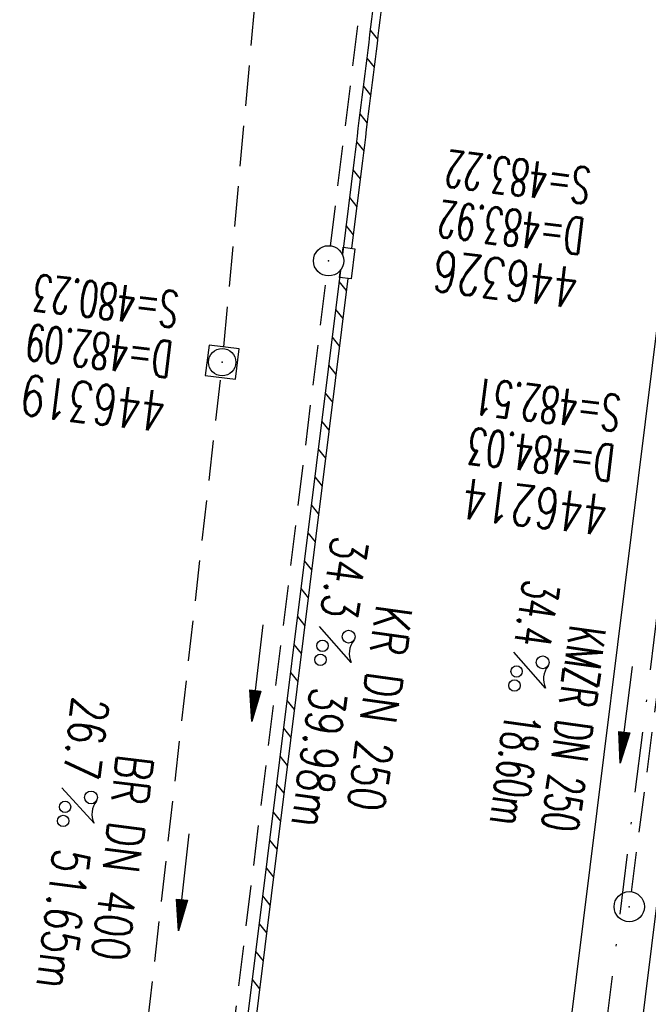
# Model space of a CAD drawing. Extents: x 459406 to 461721, y 413308 to 423218.
# Tile 56 of 256: x 461030 to 461062, y 415003 to 415052. Entities that reach past the tile are written whole.
import ezdxf
from ezdxf.enums import TextEntityAlignment as Align

# ---------------------------------------------------------------- set-up
doc = ezdxf.new("R2010")
doc.units = 0
doc.header["$LTSCALE"] = 2
doc.header["$MEASUREMENT"] = 0
for name, pattern in [('AUSGEZOGEN', [0]), ('GESTRICH-X2', [1.5, 1, -0.5]), ('STRICHPT-X3', [3, 1.5, -0.75, 0, -0.75])]:
    doc.linetypes.add(name, pattern=pattern)
doc.layers.get('0').update_dxf_attribs({"linetype": 'AUSGEZOGEN'})
for name, color, linetype in [('ACHSE', 1, 'STRICHPT-X3'), ('FBR', 8, 'CONTINUOUS'), ('KANAL', 7, 'GESTRICH-X2'), ('PFEIL', 7, 'CONTINUOUS'), ('RINNE', 200, 'CONTINUOUS'), ('SCHACHTNR', 6, 'CONTINUOUS'), ('SCHLITZRINNE', 200, 'AUSGEZOGEN'), ('SCHSYMBOL', 7, 'AUSGEZOGEN'), ('TEXTO', 4, 'CONTINUOUS'), ('TEXTU', 4, 'CONTINUOUS')]:
    doc.layers.add(name, color=color, linetype=linetype)
doc.styles.add('ROMANS', font='romans.shx', dxfattribs={"width": 0.8})

# ---------------------------------------------------------------- blocks, each defined once
blk = doc.blocks.new('GST')
at = {"color": 0}
blk.add_circle((0, 0), 0.75, dxfattribs=at)
blk.add_point((0, 0), dxfattribs=at)
blk = doc.blocks.new('10')
blk.add_blockref('GST', (0, 0))
blk = doc.blocks.new('PROM')
blk.add_line((1.566, 1.817), (0.019, 0.015))
for centre, radius in [((0.317, 1.51), 0.317), ((0.943, 0.291), 0.283), ((1.645, 0.287), 0.283)]:
    blk.add_circle(centre, radius)
blk.add_arc((0.992, 2.682), 1.033, 239.1414, 303.3549)
blk = doc.blocks.new('PFEIL2')
at = {"color": 0}
for p, q in [((0.88, 0.002), (-2.401, -0.012)), ((0.881, -0.271), (0.879, 0.276)), ((0.879, 0.276), (2.429, 0.009)), ((0.911, 0.27), (0.879, 0.265)), ((0.965, 0.261), (0.879, 0.246)), ((1.019, 0.252), (0.879, 0.228)), ((1.073, 0.242), (0.879, 0.209)), ((1.127, 0.233), (0.879, 0.191)), ((1.181, 0.224), (0.879, 0.172)), ((1.235, 0.214), (0.879, 0.154)), ((1.289, 0.205), (0.879, 0.135)), ((1.343, 0.196), (0.879, 0.117)), ((1.397, 0.187), (0.879, 0.098)), ((1.451, 0.177), (0.879, 0.08)), ((1.505, 0.168), (0.879, 0.061)), ((1.559, 0.159), (0.88, 0.043)), ((1.613, 0.149), (0.88, 0.024)), ((1.668, 0.14), (0.88, 0.006)), ((1.722, 0.131), (0.88, -0.013)), ((1.776, 0.121), (0.88, -0.031)), ((1.83, 0.112), (0.88, -0.05)), ((1.884, 0.103), (0.88, -0.068)), ((1.938, 0.094), (0.88, -0.087)), ((1.992, 0.084), (0.88, -0.105)), ((2.046, 0.075), (0.88, -0.124)), ((2.1, 0.066), (0.88, -0.142)), ((2.154, 0.056), (0.88, -0.161)), ((2.208, 0.047), (0.88, -0.179)), ((2.262, 0.038), (0.881, -0.198)), ((2.316, 0.029), (0.881, -0.216)), ((2.37, 0.019), (0.881, -0.235)), ((2.424, 0.01), (0.881, -0.253)), ((2.429, 0.009), (0.881, -0.271))]:
    blk.add_line(p, q, dxfattribs=at)
blk = doc.blocks.new('20')
blk.add_lwpolyline([(-0.754, -0.751), (0.754, -0.751), (0.754, 0.75), (-0.754, 0.75)], close=True)
blk.add_circle((0, 0), 0.676)
blk.add_point((0, 0))

msp = doc.modelspace()

# ---------------------------------------------------------------- linework, layer by layer
at = {"layer": 'ACHSE', "flags": 128}
msp.add_lwpolyline([(460985.548, 416976.25), (460982.742, 416926.329), (460979.936, 416876.407), (460977.13, 416826.486), (460974.324, 416776.565), (460971.518, 416726.644), (460968.712, 416676.723), (460965.906, 416626.802), (460963.1, 416576.88, 0), (460961.733, 416552.566, 0), (460960.294, 416526.959, -0.000009), (460958.89, 416501.998, 0.00001), (460957.487, 416477.038, 0.000001), (460956.785, 416464.557, -0.000001), (460956.084, 416452.077), (460954.681, 416427.117), (460953.278, 416402.156), (460951.875, 416377.196, 0.000027), (460951.185, 416364.909, -0.000114), (460950.495, 416352.621, -0.000169), (460950.493, 416352.583, 0.000019), (460950.473, 416352.235, 0.002347), (460949.964, 416342.501, 0.0015), (460949.285, 416327.263, 0.002663), (460948.888, 416316.296, 0.002084), (460948.513, 416302.275, 0.002087), (460948.283, 416289.783, 0.002085), (460948.158, 416277.278, 0.002085), (460948.137, 416264.779, 0.002085), (460948.22, 416252.279, 0.002086), (460948.407, 416239.774, 0.002088), (460948.699, 416227.283, 0.002084), (460949.095, 416214.794, 0.002083), (460949.595, 416202.3, 0.002081), (460950.199, 416189.812, 0.002082), (460950.907, 416177.335, 0.002086), (460951.719, 416164.862, 0.002086), (460952.635, 416152.395, 0.002087), (460953.654, 416139.944, 0.002084), (460954.779, 416127.487, 0.002085), (460956.008, 416115.039, 0.002088), (460957.338, 416102.619, 0.002086), (460958.772, 416090.211, 0.002083), (460960.312, 416077.796, 0.002082), (460961.956, 416065.389, 0.002087), (460963.699, 416053.027, 0.002086), (460965.546, 416040.675, 0.002083), (460967.499, 416028.318, 0.00208), (460969.554, 416015.985, 0.002081), (460971.71, 416003.675, 0.002087), (460973.97, 415991.377, 0.002089), (460976.331, 415979.107, 0.002087), (460978.792, 415966.867, 0.002082), (460981.362, 415954.618, 0.002082), (460984.148, 415941.865, 0.002276), (460986.8, 415930.217, 0.001902), (460990.244, 415915.651, 0.002837), (460992.645, 415905.91, 0.000643), (460995.488, 415894.713, 0.001405), (460996.809, 415889.596, 0), (460998.528, 415883.015, 0.000001), (460998.872, 415881.699), (461005.191, 415857.511, 0.000017), (461008.351, 415845.417, -0.000015), (461011.511, 415833.323, -0.000002), (461014.671, 415821.229, -0.000002), (461017.83, 415809.135, -0.000001), (461020.99, 415797.041, 0.000005), (461024.149, 415784.946), (461030.468, 415760.758), (461036.787, 415736.57, 0.000028), (461038.983, 415728.166, -0.000015), (461041.179, 415719.762, -0.00065), (461041.486, 415718.58, -0.000124), (461043.088, 415712.377, -0.002577), (461045.469, 415702.947, -0.001641), (461049.083, 415688.106, -0.002531), (461051.665, 415677.106, -0.002087), (461054.672, 415663.739, -0.002079), (461057.313, 415651.527, -0.002077), (461059.854, 415639.283, -0.002078), (461062.295, 415627.009, -0.002083), (461064.629, 415614.743, -0.002085), (461066.86, 415602.46, -0.00208), (461068.994, 415590.128, -0.00208), (461071.024, 415577.786, -0.002082), (461072.949, 415565.443, -0.002086), (461074.772, 415553.076, -0.002086), (461076.492, 415540.695, -0.002081), (461078.107, 415528.309, -0.002078), (461079.622, 415515.892, -0.00208), (461081.034, 415503.452, -0.002087), (461082.339, 415491.041, -0.002085), (461083.54, 415478.621, -0.002078), (461084.641, 415466.147, -0.002076), (461085.638, 415453.67, -0.002082), (461086.529, 415441.219, -0.002088), (461087.317, 415428.753, -0.002085), (461088.001, 415416.263, -0.002081), (461088.581, 415403.772, -0.002082), (461089.057, 415391.285, -0.00208), (461089.429, 415378.795, -0.002078), (461089.697, 415366.294, -0.002082), (461089.861, 415353.787, -0.002085), (461089.921, 415341.295, -0.002085), (461089.877, 415328.803, -0.002082), (461089.728, 415316.296, -0.002078), (461089.475, 415303.794, -0.00208), (461089.119, 415291.304, -0.002082), (461088.658, 415278.809, -0.002084), (461088.094, 415266.325, -0.002082), (461087.426, 415253.85, -0.00208), (461086.653, 415241.367, -0.002079), (461085.777, 415228.897, -0.00208), (461084.797, 415216.436, -0.002085), (461083.633, 415203.064, -0.002418), (461082.526, 415191.54, -0.001753), (461080.941, 415176.374, -0.002741), (461079.84, 415166.685, -0.000279), (461078.804, 415158.036, -0.000933), (461078.489, 415155.455, -0.000004), (461077.263, 415145.575, -0.00001), (461076.803, 415141.87), (461073.723, 415117.061, 0.000001), (461071.82, 415101.734, 0.000001), (461070.643, 415092.251, 0.000018), (461069.104, 415079.846, -0.000014), (461067.564, 415067.441, -0.000008), (461066.024, 415055.036, 0.000011), (461064.484, 415042.632), (461058.325, 414993.013), (461052.166, 414943.394, -0.000009), (461049.086, 414918.584, 0.000009), (461046.006, 414893.774), (461039.847, 414844.155), (461033.688, 414794.536), (461027.529, 414744.917, -0.00001), (461024.449, 414720.107, 0.00001), (461021.369, 414695.298, 0.000001), (461018.29, 414670.488, -0.000001), (461015.21, 414645.678, 0), (461011.182, 414613.231, -0.000001), (461009.051, 414596.059, -0.000009), (461005.971, 414571.249, 0.00001), (461002.891, 414546.44), (460996.732, 414496.821), (460990.573, 414447.202), (460984.414, 414397.583, -0.000009), (460981.334, 414372.773, 0.000009), (460978.254, 414347.963), (460972.095, 414298.344), (460965.936, 414248.725), (460959.777, 414199.106, -0.00001), (460956.697, 414174.297, 0.00001), (460953.617, 414149.487, 0.000001), (460950.537, 414124.677, -0.000001), (460947.458, 414099.867, 0), (460943.43, 414067.42, -0.000001), (460941.299, 414050.248, -0.000009), (460938.219, 414025.438, 0.00001), (460935.139, 414000.629), (460928.98, 413951.01), (460922.821, 413901.391, 0.000001), (460919.742, 413876.581, -0.000001), (460916.662, 413851.771, -0.00001), (460913.582, 413826.961, 0.00001), (460910.502, 413802.152), (460904.343, 413752.533), (460898.184, 413702.914), (460892.025, 413653.295, -0.00001), (460888.945, 413628.486, 0.00001), (460885.865, 413603.676, 0.000001), (460882.785, 413578.866, -0.000001), (460879.706, 413554.056, 0), (460875.678, 413521.609, -0.000001), (460873.547, 413504.437, -0.000009), (460870.467, 413479.628, 0.00001), (460867.387, 413454.818), (460861.228, 413405.199), (460855.069, 413355.58, -0.000004), (460853.233, 413340.792, -0.000002), (460849.402, 413309.93)], format="xyb", dxfattribs=at)
at = {"layer": 'FBR'}
for points in [[(461034.278, 415813.432, -0.000001), (461037.438, 415801.337, 0.000005)], [(461006.884, 415857.953, 0.000017), (461010.044, 415845.859, -0.000015), (461013.204, 415833.765, -0.000002), (461016.364, 415821.671, -0.000002), (461019.523, 415809.577, -0.000001), (461022.683, 415797.483, 0.000005), (461025.842, 415785.388), (461032.161, 415761.2), (461038.48, 415737.012, 0.000028), (461040.676, 415728.609, -0.000015), (461042.872, 415720.204, -0.00065), (461043.181, 415719.018, -0.000124), (461044.783, 415712.814, -0.002577), (461047.168, 415703.367, -0.001641), (461050.785, 415688.514, -0.002531), (461053.37, 415677.497, -0.002087), (461056.381, 415664.116, -0.002079), (461059.025, 415651.889, -0.002154), (461061.661, 415639.18, -0.002078)], [(461016.137, 415808.693, -0.000001), (461019.296, 415796.598, 0.000005)], [(461001.382, 415804.838, -0.000001), (461004.541, 415792.744, 0.000005)], [(461076.752, 415155.671, -0.000004), (461075.526, 415145.791, -0.00001), (461075.066, 415142.086), (461071.986, 415117.277), (461070.084, 415101.949, 0.000001), (461068.906, 415092.467, 0.000018), (461067.367, 415080.061, -0.000014), (461065.827, 415067.657, -0.000008), (461064.287, 415055.252, 0.000011), (461062.747, 415042.848), (461056.588, 414993.229), (461050.429, 414943.61, -0.000009), (461047.349, 414918.8, 0.000009), (461044.269, 414893.99)], [(461080.226, 415155.239, -0.000004), (461079, 415145.36, -0.00001), (461078.54, 415141.654), (461075.46, 415116.845), (461073.557, 415101.518, 0.000001), (461072.38, 415092.035, 0.000018), (461070.84, 415079.631, -0.000014), (461069.301, 415067.225, -0.000008), (461067.761, 415054.821, 0.000011), (461066.221, 415042.416), (461060.062, 414992.797), (461053.903, 414943.178, -0.000009), (461050.823, 414918.368, 0.000009), (461047.743, 414893.558)], [(461095.36, 415153.361, -0.000004), (461094.133, 415143.481, -0.00001), (461093.673, 415139.776), (461090.593, 415114.967), (461088.691, 415099.639, 0.000001), (461087.514, 415090.157, 0.000018), (461085.974, 415077.753, -0.000014), (461084.435, 415065.347, -0.000008), (461082.894, 415052.942, 0.000011), (461081.355, 415040.538), (461075.196, 414990.919), (461069.037, 414941.3, -0.000009), (461065.956, 414916.489, 0.000009), (461062.877, 414891.68)]]:
    msp.add_lwpolyline(points, format="xyb", dxfattribs=at)
at = {"layer": 'KANAL'}
for p, q in [((461040.5, 415035.531), (461045.281, 415088.063)), ((461045.781, 415040.531), (461050.531, 415078.688)), ((461040.875, 415000.875), (461045.594, 415039.063)), ((461034.719, 414984.188), (461040.344, 415034.031)), ((461060.688, 415008.5), (461062.906, 415025.469))]:
    msp.add_line(p, q, dxfattribs=at)
at = {"layer": 'RINNE'}
for p, q in [((461047.75, 415051.237), (461048.114, 415050.784)), ((461047.578, 415049.852), (461047.942, 415049.399)), ((461047.406, 415048.467), (461047.77, 415048.014)), ((461047.235, 415047.083), (461047.598, 415046.629)), ((461047.063, 415045.698), (461047.426, 415045.244)), ((461046.891, 415044.313), (461047.254, 415043.86)), ((461046.719, 415042.928), (461047.082, 415042.475)), ((461046.547, 415041.543), (461046.91, 415041.09)), ((461046.203, 415038.774), (461046.566, 415038.32)), ((461046.031, 415037.389), (461046.395, 415036.936)), ((461045.859, 415036.004), (461046.223, 415035.551)), ((461045.688, 415034.619), (461046.051, 415034.166)), ((461045.516, 415033.235), (461045.879, 415032.781)), ((461045.344, 415031.85), (461045.707, 415031.396)), ((461045.172, 415030.465), (461045.535, 415030.012)), ((461045, 415029.08), (461045.363, 415028.627)), ((461044.828, 415027.695), (461045.191, 415027.242)), ((461044.656, 415026.311), (461045.019, 415025.857)), ((461044.484, 415024.926), (461044.848, 415024.472)), ((461044.312, 415023.541), (461044.676, 415023.088)), ((461044.14, 415022.156), (461044.504, 415021.703)), ((461043.969, 415020.771), (461044.332, 415020.318)), ((461043.797, 415019.387), (461044.16, 415018.933)), ((461043.625, 415018.002), (461043.988, 415017.548)), ((461043.453, 415016.617), (461043.816, 415016.164)), ((461043.281, 415015.232), (461043.644, 415014.779)), ((461043.109, 415013.847), (461043.472, 415013.394)), ((461042.937, 415012.462), (461043.301, 415012.009)), ((461042.765, 415011.078), (461043.129, 415010.624)), ((461042.593, 415009.693), (461042.957, 415009.239)), ((461042.422, 415008.308), (461042.785, 415007.855)), ((461042.25, 415006.923), (461042.613, 415006.47)), ((461042.078, 415005.538), (461042.441, 415005.085)), ((461041.906, 415004.154), (461042.269, 415003.7))]:
    msp.add_line(p, q, dxfattribs=at)
at = {"layer": 'SCHLITZRINNE'}
for points in [[(461056.487, 415118.242), (461054.702, 415103.859, 0.000001), (461053.524, 415094.376, 0.000018), (461051.985, 415081.97, -0.000014), (461050.445, 415069.566, -0.000008), (461048.905, 415057.162, 0.000011), (461047.365, 415044.757), (461046.827, 415040.416)], [(461051.193, 415078.972, -0.000011), (461050.032, 415069.617, -0.000008), (461048.492, 415057.213, 0.000011), (461046.952, 415044.808), (461046.369, 415040.113)], [(461051.564, 415078.575, -0.00001), (461050.445, 415069.566, -0.000008), (461048.905, 415057.162, 0.000011), (461047.365, 415044.757), (461046.827, 415040.416)]]:
    msp.add_lwpolyline(points, format="xyb", dxfattribs=at)
for points in [[(461046.272, 415039.325), (461041.447, 415000.455)], [(461046.641, 415038.925), (461041.9, 415000.726)]]:
    msp.add_lwpolyline(points, dxfattribs=at)
at = {"layer": 'SCHSYMBOL'}
for points in [[(461046.369, 415040.113), (461046.413, 415040.467), (461046.992, 415040.396), (461046.807, 415038.904), (461046.228, 415038.976)], [(461046.228, 415038.976), (461046.272, 415039.325)]]:
    msp.add_lwpolyline(points, dxfattribs=at)

# ---------------------------------------------------------------- block references
at = {"layer": 'PFEIL'}
for p, rotation in [((461042.168, 415019.368), 262.9431), ((461060.445, 415017.3), 262.5621), ((461038.522, 415008.995), 263.5769999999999)]:
    msp.add_blockref('PFEIL2', p, dxfattribs=dict(at, rotation=rotation))
at = {"layer": 'SCHSYMBOL'}
for name, p, rotation in [('GST', (461045.689, 415039.797), 82.92400000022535), ('20', (461040.417, 415034.77), 262.924), ('10', (461060.584, 415007.771), 262.924)]:
    msp.add_blockref(name, p, dxfattribs=dict(at, rotation=rotation))
at = {"layer": 'TEXTU'}
for p, rotation in [((461045.231, 415021.685), 261.8875122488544), ((461054.845, 415020.411), 262.0061135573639), ((461032.462, 415013.691), 262.8031164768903)]:
    msp.add_blockref('PROM', p, dxfattribs=dict(at, rotation=rotation))

# ---------------------------------------------------------------- texts
at = {"layer": 'SCHACHTNR', "style": 'ROMANS'}
for s, height, width, p in [('S=483.22', 1.8, 0.6, (461058.75, 415044.391)), ('D=483.92', 1.8, 0.6, (461058.438, 415041.891)), ('446326', 2, 0.7, (461058.156, 415039.422)), ('S=480.23', 1.8, 0.6, (461038.344, 415038.25)), ('D=482.09', 1.8, 0.6, (461038.031, 415035.781)), ('446319', 2, 0.7, (461037.719, 415033.281)), ('S=482.51', 1.8, 0.6, (461060.241, 415033.11)), ('D=484.03', 1.8, 0.6, (461059.928, 415030.642)), ('446214', 2, 0.7, (461059.616, 415028.142))]:
    msp.add_text(s, height=height, rotation=172.924, dxfattribs=dict(at, width=width)).set_placement(p)
at = {"layer": 'TEXTO', "style": 'ROMANS'}
for s, rotation, width, p in [('KR DN 250', 261.8875, 0.75, (461047.336, 415017.737)), ('KMZR DN 250', 262.0061, 0.6, (461056.939, 415016.713)), ('BR DN 400', 262.8031, 0.75, (461034.578, 415010.305))]:
    msp.add_text(s, height=1.8, rotation=rotation, dxfattribs=dict(at, width=width)).set_placement(p, align=Align.CENTER)
at = {"layer": 'TEXTU', "style": 'ROMANS'}
for s, rotation, width, p in [('34.3', 261.8875, 0.75, (461045.867, 415026.221)), ('34.4', 262.0061, 0.6, (461055.342, 415024.029)), ('39.98m', 261.8875, 0.75, (461044.822, 415018.708)), ('26.7', 262.8031, 0.75, (461033.028, 415018.233)), ('18.60m', 262.0061, 0.6, (461054.434, 415017.443)), ('51.65m', 262.8031, 0.75, (461032.082, 415010.715))]:
    msp.add_text(s, height=1.8, rotation=rotation, dxfattribs=dict(at, width=width)).set_placement(p)

doc.saveas('drawing.dxf')
